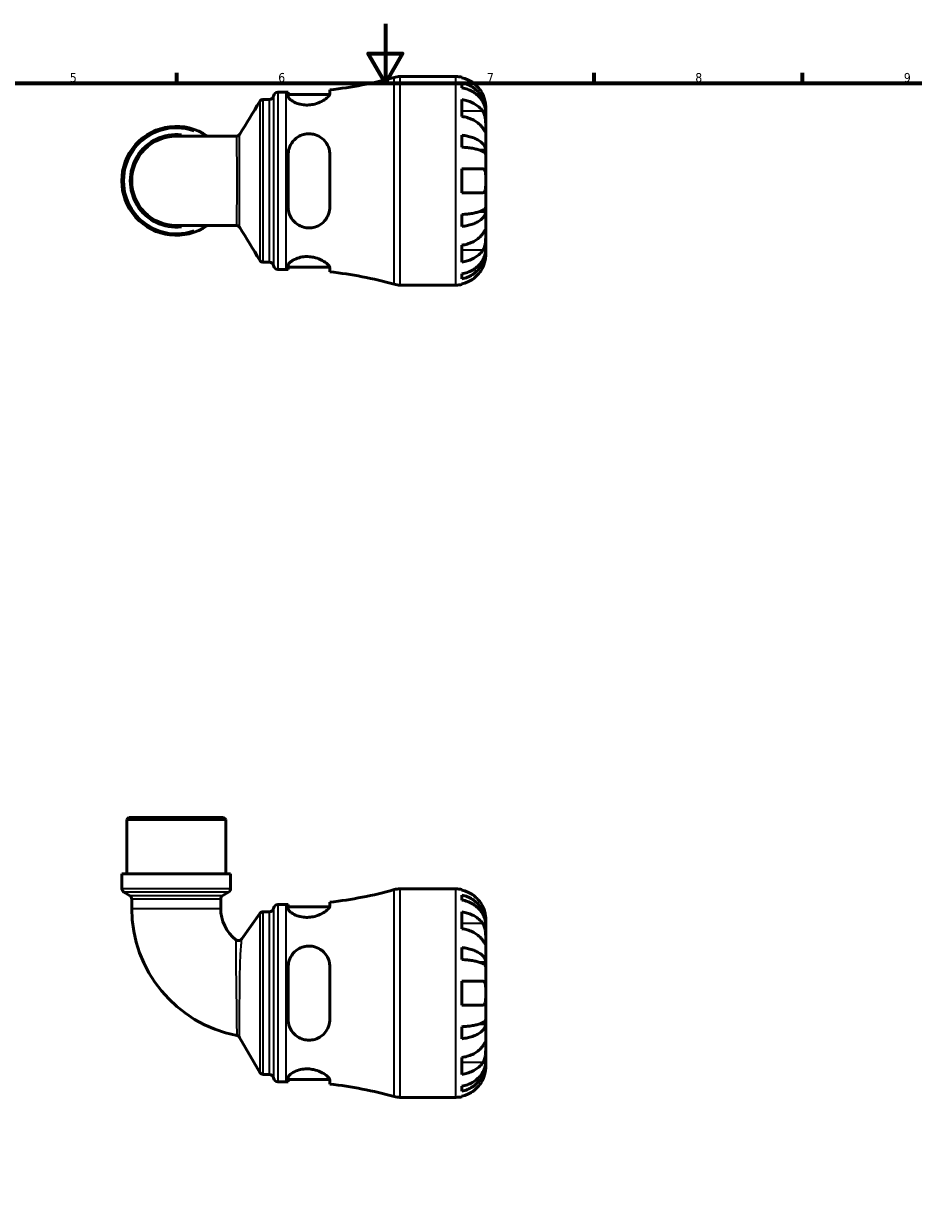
# Model space of a CAD drawing. Header units: millimetres. Extents: x 0 to 902, y -220 to 599.
# Tile 3 of 5: x 299 to 598, y 196 to 594. Entities that reach past the tile are written whole.
import ezdxf

# ---------------------------------------------------------------- set-up
doc = ezdxf.new("R2010")
doc.units = ezdxf.units.MM
for name, color, linetype, lineweight in [('Border (ANSI)', 7, 'Continuous', 70), ('Visible (ANSI)', 7, 'Continuous', 50), ('Visible Narrow (ANSI)', 7, 'Continuous', 35)]:
    doc.layers.add(name, color=color, linetype=linetype, lineweight=lineweight)
doc.styles.add('Note Text (ANSI)', font='tahoma.ttf')

# ---------------------------------------------------------------- blocks, each defined once
blk = doc.blocks.new('Borders Default Border')
at = {"layer": 'Border (ANSI)'}
for p, q in [((350.42, 574), (350.42, 577.45)), ((490.58, 574), (490.58, 577.45)), ((560.67, 574), (560.67, 577.45))]:
    blk.add_line(p, q, dxfattribs=at)
at = {"layer": 'Border (ANSI)', "flags": 128}
for points in [[(420.5, 594), (420.5, 574), (414.73, 584), (426.27, 584), (420.5, 574)], [(20, 20), (20, 574), (821, 574), (821, 20), (20, 20)]]:
    blk.add_lwpolyline(points, dxfattribs=at)
at = {"layer": 'Border (ANSI)', "char_height": 3.05, "attachment_point": 7, "style": 'Note Text (ANSI)'}
for s, insert in [('5', (314.48, 574.34)), ('6', (384.49, 574.34)), ('7', (454.6, 574.4)), ('8', (524.63, 574.33)), ('9', (594.7, 574.34))]:
    blk.add_mtext(s, dxfattribs=dict(at, insert=insert))

msp = doc.modelspace()

# ---------------------------------------------------------------- linework, layer by layer
at = {"layer": 'Visible (ANSI)'}
for p, q in [((425.346, 576.238), (444.191, 576.238)), ((446.191, 576.036), (446.191, 575.805)), ((446.191, 574.155), (446.191, 572.494)), ((384.316, 570.988), (387.176, 570.988)), ((387.816, 570.99), (387.816, 569.658)), ((387.816, 570.188), (401.753, 570.188)), ((401.816, 570.493), (401.816, 571.788)), ((379.443, 568.538), (381.538, 568.538)), ((446.191, 568.509), (446.191, 562.852)), ((454.191, 564.629), (454.191, 566.238)), ((454.191, 564.629), (454.166, 564.629)), ((454.191, 564.017), (454.191, 564.629)), ((454.191, 558.916), (454.191, 564.017)), ((454.191, 551.539), (454.191, 558.916)), ((370.345, 556.2), (350.191, 556.2)), ((446.191, 556.533), (446.191, 552.525)), ((387.816, 550.038), (387.816, 532.438)), ((401.816, 532.438), (401.816, 550.038)), ((454.191, 551.539), (452.283, 551.539)), ((454.191, 550.061), (454.191, 551.539)), ((454.191, 541.238), (454.191, 550.061)), ((446.191, 545.238), (446.191, 537.238)), ((454.191, 532.415), (454.191, 541.238)), ((446.191, 529.951), (446.191, 525.943)), ((454.191, 530.937), (452.283, 530.937)), ((454.191, 530.937), (454.191, 532.415)), ((454.191, 523.56), (454.191, 530.937)), ((350.191, 526.276), (370.345, 526.276)), ((454.191, 518.459), (454.191, 523.56)), ((446.191, 519.624), (446.191, 513.967)), ((454.191, 517.847), (454.166, 517.847)), ((454.191, 517.847), (454.191, 518.459)), ((454.191, 516.238), (454.191, 517.847)), ((379.443, 513.938), (381.538, 513.938)), ((384.316, 511.488), (387.176, 511.488)), ((387.816, 512.818), (387.816, 511.486)), ((387.816, 512.288), (401.753, 512.288)), ((401.816, 510.688), (401.816, 511.983)), ((446.191, 509.982), (446.191, 508.321)), ((425.346, 506.238), (444.191, 506.238)), ((446.191, 506.671), (446.191, 506.44)), ((334.267, 327.491), (333.567, 326.791)), ((366.816, 326.791), (333.567, 326.791)), ((333.567, 308.491), (333.567, 326.791)), ((334.267, 327.491), (366.116, 327.491)), ((366.116, 327.491), (366.816, 326.791)), ((366.816, 308.491), (366.816, 326.791)), ((368.478, 308.491), (331.904, 308.491)), ((331.904, 303.6), (331.904, 308.491)), ((368.478, 303.6), (368.478, 308.491)), ((334.529, 301.276), (332.604, 302.387)), ((365.853, 301.276), (367.778, 302.387)), ((425.346, 303.491), (444.191, 303.491)), ((446.191, 303.289), (446.191, 303.059)), ((335.229, 300.063), (335.229, 296.956)), ((365.153, 300.063), (365.153, 296.956)), ((401.816, 297.746), (401.816, 299.041)), ((446.191, 301.408), (446.191, 299.748)), ((372.237, 286.7), (378.238, 295.199)), ((379.381, 295.791), (381.538, 295.791)), ((384.316, 298.241), (387.176, 298.241)), ((387.816, 298.243), (387.816, 296.912)), ((387.816, 297.441), (401.753, 297.441)), ((446.191, 295.762), (446.191, 290.106)), ((454.191, 291.883), (454.166, 291.883)), ((454.191, 291.883), (454.191, 293.491)), ((454.191, 291.27), (454.191, 291.883)), ((454.191, 286.169), (454.191, 291.27)), ((446.191, 283.786), (446.191, 279.778)), ((454.191, 278.793), (454.191, 286.169)), ((454.191, 278.793), (452.283, 278.793)), ((454.191, 277.314), (454.191, 278.793)), ((387.816, 277.291), (387.816, 259.691)), ((401.816, 259.691), (401.816, 277.291)), ((454.191, 268.491), (454.191, 277.314)), ((446.191, 272.491), (446.191, 264.491)), ((454.191, 259.668), (454.191, 268.491)), ((454.191, 258.19), (454.191, 259.668)), ((446.191, 257.205), (446.191, 253.196)), ((454.191, 258.19), (452.283, 258.19)), ((454.191, 250.814), (454.191, 258.19)), ((378.252, 241.891), (371.48, 253.621)), ((454.191, 245.712), (454.191, 250.814)), ((446.191, 246.877), (446.191, 241.22)), ((454.191, 245.1), (454.166, 245.1)), ((454.191, 245.1), (454.191, 245.712)), ((454.191, 243.491), (454.191, 245.1)), ((379.464, 241.191), (381.538, 241.191)), ((384.316, 238.741), (387.176, 238.741)), ((387.816, 240.071), (387.816, 238.74)), ((387.816, 239.541), (401.753, 239.541)), ((401.816, 237.941), (401.816, 239.236)), ((446.191, 237.235), (446.191, 235.575)), ((425.346, 233.491), (444.191, 233.491)), ((446.191, 233.924), (446.191, 233.693))]:
    msp.add_line(p, q, dxfattribs=at)
for centre, radius, start, end in [((387.176, 705.372), 134.384, 276.25431, 285.66284), ((425.346, 569.238), 7, 90, 105.66284), ((444.191, 566.238), 10, 78.46304, 90), ((381.538, 569.938), 1.4, 270, 352.81924), ((384.316, 569.588), 1.4, 90, 172.81924), ((387.176, 705.372), 134.384, 270, 270.27287), ((350.191, 541.238), 18.287, 54.9032, 305.0968), ((350.191, 541.238), 14.962, 90, 270), ((381.538, 512.538), 1.4, 7.18076, 90), ((384.316, 512.888), 1.4, 187.18076, 270), ((387.176, 377.104), 134.384, 89.72713, 90), ((387.176, 377.104), 134.384, 74.33716, 83.74569), ((425.346, 513.238), 7, 254.33716, 270), ((444.191, 516.238), 10, 270, 281.53696), ((333.304, 303.6), 1.4, 180, 240), ((367.078, 303.6), 1.4, 300, 0), ((387.176, 432.625), 134.384, 276.25431, 285.66284), ((425.346, 296.491), 7, 90, 105.66284), ((444.191, 293.491), 10, 78.46304, 90), ((333.829, 300.063), 1.4, 0, 60), ((366.553, 300.063), 1.4, 120, 180), ((378.656, 296.956), 43.427, 180, 259.21421), ((378.656, 296.956), 13.503, 180, 231.32543), ((379.381, 294.391), 1.4, 90, 144.77401), ((381.538, 297.191), 1.4, 270, 352.81924), ((384.316, 296.841), 1.4, 90, 172.81924), ((387.176, 432.625), 134.384, 270, 270.27287), ((371.093, 287.507), 1.4, 231.32543, 324.77401), ((370.267, 252.921), 1.4, 30, 79.21421), ((379.464, 242.591), 1.4, 210, 270), ((381.538, 239.791), 1.4, 7.18076, 90), ((384.316, 240.141), 1.4, 187.18076, 270), ((387.176, 104.357), 134.384, 89.72713, 90), ((387.176, 104.357), 134.384, 74.33716, 83.74569), ((425.346, 240.491), 7, 254.33716, 270), ((444.191, 243.491), 10, 270, 281.53696)]:
    msp.add_arc(centre, radius, start, end, dxfattribs=at)
for points, knots in [([(453.232, 570.238), (453.026, 570.676), (452.778, 571.121), (452.123, 572.108), (451.688, 572.631), (450.814, 573.509), (450.295, 573.944), (449.177, 574.694), (448.577, 575.01), (447.454, 575.477), (446.83, 575.674), (446.191, 575.805)], [4.90264375, 4.90264375, 4.90264375, 4.90264375, 5.04224508, 5.04224508, 5.22854914, 5.22854914, 5.41380406, 5.41380406, 5.59905898, 5.59905898, 5.77859995, 5.77859995, 5.77859995, 5.77859995]), ([(446.191, 574.155), (446.832, 574.028), (447.459, 573.836), (448.583, 573.385), (449.183, 573.08), (450.301, 572.355), (450.82, 571.935), (451.694, 571.088), (452.128, 570.583), (452.876, 569.496), (453.191, 568.913), (453.664, 567.804), (453.867, 567.174), (454.13, 565.888), (454.191, 565.231), (454.191, 564.629)], [0.1897184, 0.1897184, 0.1897184, 0.1897184, 0.3698032, 0.3698032, 0.5549844, 0.5549844, 0.7401655, 0.7401655, 0.9258164, 0.9258164, 1.1114673, 1.1114673, 1.2978252, 1.2978252, 1.484183, 1.484183, 1.484183, 1.484183]), ([(401.816, 570.493), (401.816, 570.381), (401.787, 570.259), (401.588, 569.81), (401.284, 569.444), (400.38, 568.662), (399.762, 568.245), (398.354, 567.531), (397.585, 567.227), (396.112, 566.851), (395.452, 566.742), (394.143, 566.659), (393.514, 566.679), (392.168, 566.844), (391.483, 567.012), (390.093, 567.501), (389.441, 567.845), (388.424, 568.564), (388.07, 568.939), (387.848, 569.411), (387.816, 569.539), (387.816, 569.658)], [-2.480382, -2.480382, -2.480382, -2.480382, -2.3632864, -2.3632864, -2.0797682, -2.0797682, -1.7797913, -1.7797913, -1.5082102, -1.5082102, -1.3050069, -1.3050069, -1.1133462, -1.1133462, -0.8807716, -0.8807716, -0.5859506, -0.5859506, -0.278928, -0.278928, -0.1569413, -0.1569413, -0.1569413, -0.1569413]), ([(454.191, 564.017), (454.191, 564.552), (454.13, 565.137), (453.867, 566.282), (453.664, 566.842), (453.191, 567.83), (452.876, 568.348), (452.128, 569.315), (451.694, 569.765), (450.82, 570.519), (450.301, 570.893), (449.183, 571.538), (448.583, 571.809), (447.459, 572.211), (446.832, 572.381), (446.191, 572.494)], [4.4593823, 4.4593823, 4.4593823, 4.4593823, 4.6457401, 4.6457401, 4.832098, 4.832098, 5.0177489, 5.0177489, 5.2033998, 5.2033998, 5.388581, 5.388581, 5.5737621, 5.5737621, 5.753847, 5.753847, 5.753847, 5.753847]), ([(454.191, 566.238), (454.191, 566.238), (454.192, 566.281), (454.189, 566.458), (454.185, 566.6), (454.153, 567.048), (454.115, 567.392), (453.985, 568.068), (453.916, 568.36), (453.759, 568.899), (453.681, 569.137), (453.501, 569.623), (453.399, 569.871), (453.269, 570.156), (453.251, 570.197), (453.232, 570.238)], [-2.77804136, -2.77804136, -2.77804136, -2.77804136, -2.67672151, -2.67672151, -2.56558131, -2.56558131, -2.40960112, -2.40960112, -2.30519389, -2.30519389, -2.22617552, -2.22617552, -2.14450488, -2.14450488, -2.1308178, -2.1308178, -2.1308178, -2.1308178]), ([(378.247, 567.866), (378.269, 567.901), (378.295, 567.941), (378.363, 568.03), (378.405, 568.08), (378.515, 568.189), (378.584, 568.249), (378.763, 568.366), (378.874, 568.425), (379.137, 568.511), (379.289, 568.538), (379.443, 568.538)], [3.1396086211, 3.1396086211, 3.1396086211, 3.1396086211, 3.1400090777, 3.1400090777, 3.1404095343, 3.1404095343, 3.1408099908, 3.1408099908, 3.1412104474, 3.1412104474, 3.141610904, 3.141610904, 3.141610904, 3.141610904]), ([(446.191, 568.509), (446.83, 568.416), (447.454, 568.277), (448.577, 567.947), (449.177, 567.724), (450.295, 567.193), (450.814, 566.886), (451.688, 566.265), (452.123, 565.894), (452.778, 565.197), (453.026, 564.882), (453.232, 564.573)], [0.18972425, 0.18972425, 0.18972425, 0.18972425, 0.36926522, 0.36926522, 0.55452014, 0.55452014, 0.73977506, 0.73977506, 0.92607912, 0.92607912, 1.06568045, 1.06568045, 1.06568045, 1.06568045]), ([(453.232, 558.916), (453.026, 559.226), (452.778, 559.54), (452.123, 560.238), (451.688, 560.608), (450.814, 561.229), (450.295, 561.536), (449.177, 562.067), (448.577, 562.29), (447.454, 562.62), (446.83, 562.759), (446.191, 562.852)], [4.90264375, 4.90264375, 4.90264375, 4.90264375, 5.04224508, 5.04224508, 5.22854914, 5.22854914, 5.41380406, 5.41380406, 5.59905898, 5.59905898, 5.77859995, 5.77859995, 5.77859995, 5.77859995]), ([(453.232, 564.573), (453.29, 564.485), (453.346, 564.392), (453.507, 564.098), (453.605, 563.883), (453.78, 563.409), (453.856, 563.149), (454.008, 562.494), (454.069, 562.093), (454.159, 561.185), (454.177, 560.688), (454.193, 559.734), (454.191, 559.29), (454.191, 558.916)], [-0.64434498, -0.64434498, -0.64434498, -0.64434498, -0.60308586, -0.60308586, -0.52007987, -0.52007987, -0.43273909, -0.43273909, -0.31000661, -0.31000661, -0.15868997, -0.15868997, 0, 0, 0, 0]), ([(370.345, 556.2), (370.492, 556.2), (370.639, 556.225), (370.897, 556.306), (371.008, 556.362), (371.188, 556.478), (371.259, 556.537), (371.373, 556.647), (371.416, 556.698), (371.487, 556.789), (371.514, 556.83), (371.536, 556.866)], [-1.551774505, -1.551774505, -1.551774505, -1.551774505, -1.548275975, -1.548275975, -1.544777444, -1.544777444, -1.541278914, -1.541278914, -1.537780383, -1.537780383, -1.534281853, -1.534281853, -1.534281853, -1.534281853]), ([(387.816, 550.038), (387.816, 550.328), (387.834, 550.616), (387.975, 551.746), (388.232, 552.557), (389.074, 554.157), (389.704, 554.922), (391.094, 556.017), (391.793, 556.403), (393.165, 556.87), (393.798, 556.994), (395.099, 557.063), (395.746, 557.006), (397.178, 556.679), (397.927, 556.359), (399.436, 555.391), (400.145, 554.682), (401.183, 553.088), (401.536, 552.216), (401.778, 550.877), (401.816, 550.459), (401.816, 550.038)], [-2.4578268, -2.4578268, -2.4578268, -2.4578268, -2.3666352, -2.3666352, -2.0973585, -2.0973585, -1.7850668, -1.7850668, -1.5391239, -1.5391239, -1.3442775, -1.3442775, -1.1470909, -1.1470909, -0.8924186, -0.8924186, -0.5700865, -0.5700865, -0.2686379, -0.2686379, -0.135989, -0.135989, -0.135989, -0.135989]), ([(454.191, 558.916), (454.191, 558.706), (454.191, 558.521), (454.19, 558.194), (454.187, 558.057), (454.169, 557.816), (454.149, 557.745), (454.062, 557.743), (453.999, 557.805), (453.842, 558.008), (453.765, 558.118), (453.587, 558.379), (453.488, 558.529), (453.331, 558.765), (453.282, 558.839), (453.232, 558.916)], [0, 0, 0, 0, 0.08884908, 0.08884908, 0.18379648, 0.18379648, 0.31419699, 0.31419699, 0.43784665, 0.43784665, 0.52411276, 0.52411276, 0.60765264, 0.60765264, 0.6434969, 0.6434969, 0.6434969, 0.6434969]), ([(446.191, 556.533), (446.832, 556.466), (447.459, 556.366), (448.583, 556.129), (449.183, 555.969), (450.301, 555.589), (450.82, 555.369), (451.694, 554.925), (452.128, 554.66), (452.876, 554.09), (453.191, 553.785), (453.664, 553.203), (453.867, 552.873), (454.13, 552.199), (454.191, 551.855), (454.191, 551.539)], [0.1897184, 0.1897184, 0.1897184, 0.1897184, 0.3698032, 0.3698032, 0.5549844, 0.5549844, 0.7401655, 0.7401655, 0.9258164, 0.9258164, 1.1114673, 1.1114673, 1.2978252, 1.2978252, 1.484183, 1.484183, 1.484183, 1.484183]), ([(454.191, 550.061), (454.191, 550.217), (454.13, 550.386), (453.867, 550.719), (453.664, 550.882), (453.191, 551.169), (452.876, 551.32), (452.128, 551.601), (451.694, 551.731), (450.82, 551.95), (450.301, 552.059), (449.183, 552.247), (448.583, 552.325), (447.459, 552.442), (446.832, 552.492), (446.191, 552.525)], [4.4593823, 4.4593823, 4.4593823, 4.4593823, 4.6457401, 4.6457401, 4.832098, 4.832098, 5.0177489, 5.0177489, 5.2033998, 5.2033998, 5.388581, 5.388581, 5.5737621, 5.5737621, 5.753847, 5.753847, 5.753847, 5.753847]), ([(446.191, 545.238), (446.83, 545.238), (447.454, 545.238), (448.577, 545.238), (449.177, 545.238), (450.295, 545.238), (450.814, 545.238), (451.688, 545.238), (452.123, 545.238), (452.778, 545.238), (453.026, 545.238), (453.232, 545.238)], [0.18972425, 0.18972425, 0.18972425, 0.18972425, 0.36926522, 0.36926522, 0.55452014, 0.55452014, 0.73977506, 0.73977506, 0.92607912, 0.92607912, 1.06568045, 1.06568045, 1.06568045, 1.06568045]), ([(453.232, 545.238), (453.3, 545.238), (453.366, 545.23), (453.527, 545.187), (453.616, 545.139), (453.782, 544.992), (453.855, 544.888), (454.007, 544.565), (454.069, 544.318), (454.159, 543.662), (454.177, 543.24), (454.193, 542.29), (454.191, 541.766), (454.191, 541.238)], [-0.64008532, -0.64008532, -0.64008532, -0.64008532, -0.59222185, -0.59222185, -0.51595037, -0.51595037, -0.43235608, -0.43235608, -0.30863031, -0.30863031, -0.15844955, -0.15844955, 0, 0, 0, 0]), ([(454.191, 541.238), (454.191, 540.9), (454.192, 540.564), (454.189, 539.878), (454.185, 539.535), (454.153, 538.77), (454.115, 538.381), (453.985, 537.861), (453.916, 537.69), (453.759, 537.46), (453.681, 537.385), (453.501, 537.277), (453.399, 537.247), (453.269, 537.239), (453.251, 537.238), (453.232, 537.238)], [-2.77804136, -2.77804136, -2.77804136, -2.77804136, -2.67672151, -2.67672151, -2.56558131, -2.56558131, -2.40960112, -2.40960112, -2.30519389, -2.30519389, -2.22617552, -2.22617552, -2.14450488, -2.14450488, -2.1308178, -2.1308178, -2.1308178, -2.1308178]), ([(453.232, 537.238), (453.026, 537.238), (452.778, 537.238), (452.123, 537.238), (451.688, 537.238), (450.814, 537.238), (450.295, 537.238), (449.177, 537.238), (448.577, 537.238), (447.454, 537.238), (446.83, 537.238), (446.191, 537.238)], [4.90264375, 4.90264375, 4.90264375, 4.90264375, 5.04224508, 5.04224508, 5.22854914, 5.22854914, 5.41380406, 5.41380406, 5.59905898, 5.59905898, 5.77859995, 5.77859995, 5.77859995, 5.77859995]), ([(401.816, 532.438), (401.816, 532.066), (401.787, 531.697), (401.588, 530.456), (401.284, 529.625), (400.38, 528.092), (399.762, 527.399), (398.354, 526.34), (397.585, 525.949), (396.112, 525.528), (395.452, 525.434), (394.143, 525.442), (393.514, 525.531), (392.168, 525.913), (391.483, 526.238), (390.093, 527.187), (389.441, 527.861), (388.424, 529.43), (388.07, 530.334), (387.848, 531.667), (387.816, 532.051), (387.816, 532.438)], [-2.480382, -2.480382, -2.480382, -2.480382, -2.3632864, -2.3632864, -2.0797682, -2.0797682, -1.7797913, -1.7797913, -1.5082102, -1.5082102, -1.3050069, -1.3050069, -1.1133462, -1.1133462, -0.8807716, -0.8807716, -0.5859506, -0.5859506, -0.278928, -0.278928, -0.1569413, -0.1569413, -0.1569413, -0.1569413]), ([(446.191, 529.951), (446.832, 529.984), (447.459, 530.034), (448.583, 530.151), (449.183, 530.229), (450.301, 530.417), (450.82, 530.526), (451.694, 530.745), (452.128, 530.875), (452.876, 531.156), (453.191, 531.307), (453.664, 531.594), (453.867, 531.757), (454.13, 532.089), (454.191, 532.259), (454.191, 532.415)], [0.1897184, 0.1897184, 0.1897184, 0.1897184, 0.3698032, 0.3698032, 0.5549844, 0.5549844, 0.7401655, 0.7401655, 0.9258164, 0.9258164, 1.1114673, 1.1114673, 1.2978252, 1.2978252, 1.484183, 1.484183, 1.484183, 1.484183]), ([(454.191, 530.937), (454.191, 530.621), (454.13, 530.277), (453.867, 529.603), (453.664, 529.272), (453.191, 528.691), (452.876, 528.386), (452.128, 527.816), (451.694, 527.551), (450.82, 527.107), (450.301, 526.887), (449.183, 526.507), (448.583, 526.347), (447.459, 526.11), (446.832, 526.01), (446.191, 525.943)], [4.4593823, 4.4593823, 4.4593823, 4.4593823, 4.6457401, 4.6457401, 4.832098, 4.832098, 5.0177489, 5.0177489, 5.2033998, 5.2033998, 5.388581, 5.388581, 5.5737621, 5.5737621, 5.753847, 5.753847, 5.753847, 5.753847]), ([(371.536, 525.61), (371.514, 525.646), (371.487, 525.687), (371.416, 525.778), (371.373, 525.829), (371.259, 525.939), (371.188, 525.998), (371.008, 526.114), (370.897, 526.17), (370.639, 526.251), (370.492, 526.276), (370.345, 526.276)], [1.534301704, 1.534301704, 1.534301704, 1.534301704, 1.537800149, 1.537800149, 1.541298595, 1.541298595, 1.544797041, 1.544797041, 1.548295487, 1.548295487, 1.551793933, 1.551793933, 1.551793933, 1.551793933]), ([(446.191, 519.624), (446.83, 519.717), (447.454, 519.856), (448.577, 520.186), (449.177, 520.409), (450.295, 520.94), (450.814, 521.247), (451.688, 521.868), (452.123, 522.238), (452.778, 522.936), (453.026, 523.25), (453.232, 523.56)], [0.18972425, 0.18972425, 0.18972425, 0.18972425, 0.36926522, 0.36926522, 0.55452014, 0.55452014, 0.73977506, 0.73977506, 0.92607912, 0.92607912, 1.06568045, 1.06568045, 1.06568045, 1.06568045]), ([(453.232, 523.56), (453.29, 523.648), (453.346, 523.733), (453.507, 523.976), (453.605, 524.122), (453.78, 524.38), (453.856, 524.488), (454.008, 524.681), (454.069, 524.737), (454.159, 524.724), (454.177, 524.623), (454.193, 524.23), (454.191, 523.934), (454.191, 523.56)], [-0.64434498, -0.64434498, -0.64434498, -0.64434498, -0.60308586, -0.60308586, -0.52007987, -0.52007987, -0.43273909, -0.43273909, -0.31000661, -0.31000661, -0.15868997, -0.15868997, 0, 0, 0, 0]), ([(454.191, 523.56), (454.191, 523.351), (454.191, 523.119), (454.19, 522.601), (454.187, 522.314), (454.169, 521.604), (454.149, 521.173), (454.062, 520.331), (453.999, 519.928), (453.842, 519.277), (453.765, 519.022), (453.587, 518.553), (453.488, 518.339), (453.331, 518.06), (453.282, 517.98), (453.232, 517.903)], [0, 0, 0, 0, 0.08884908, 0.08884908, 0.18379648, 0.18379648, 0.31419699, 0.31419699, 0.43784665, 0.43784665, 0.52411276, 0.52411276, 0.60765264, 0.60765264, 0.6434969, 0.6434969, 0.6434969, 0.6434969]), ([(446.191, 509.982), (446.832, 510.095), (447.459, 510.265), (448.583, 510.667), (449.183, 510.938), (450.301, 511.583), (450.82, 511.957), (451.694, 512.711), (452.128, 513.161), (452.876, 514.128), (453.191, 514.646), (453.664, 515.634), (453.867, 516.194), (454.13, 517.339), (454.191, 517.924), (454.191, 518.459)], [0.1897184, 0.1897184, 0.1897184, 0.1897184, 0.3698032, 0.3698032, 0.5549844, 0.5549844, 0.7401655, 0.7401655, 0.9258164, 0.9258164, 1.1114673, 1.1114673, 1.2978252, 1.2978252, 1.484183, 1.484183, 1.484183, 1.484183]), ([(453.232, 517.903), (453.026, 517.593), (452.778, 517.279), (452.123, 516.582), (451.688, 516.211), (450.814, 515.59), (450.295, 515.283), (449.177, 514.752), (448.577, 514.529), (447.454, 514.199), (446.83, 514.06), (446.191, 513.967)], [4.90264375, 4.90264375, 4.90264375, 4.90264375, 5.04224508, 5.04224508, 5.22854914, 5.22854914, 5.41380406, 5.41380406, 5.59905898, 5.59905898, 5.77859995, 5.77859995, 5.77859995, 5.77859995]), ([(454.191, 517.847), (454.191, 517.245), (454.13, 516.588), (453.867, 515.302), (453.664, 514.672), (453.191, 513.563), (452.876, 512.98), (452.128, 511.893), (451.694, 511.388), (450.82, 510.541), (450.301, 510.121), (449.183, 509.396), (448.583, 509.091), (447.459, 508.64), (446.832, 508.448), (446.191, 508.321)], [4.4593823, 4.4593823, 4.4593823, 4.4593823, 4.6457401, 4.6457401, 4.832098, 4.832098, 5.0177489, 5.0177489, 5.2033998, 5.2033998, 5.388581, 5.388581, 5.5737621, 5.5737621, 5.753847, 5.753847, 5.753847, 5.753847]), ([(379.443, 513.938), (379.294, 513.938), (379.145, 513.963), (378.884, 514.047), (378.772, 514.105), (378.59, 514.222), (378.521, 514.282), (378.408, 514.392), (378.366, 514.442), (378.297, 514.532), (378.271, 514.572), (378.248, 514.608), (378.248, 514.609), (378.247, 514.61)], [6.2831902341, 6.2831902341, 6.2831902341, 6.2831902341, 6.2835796, 6.2835796, 6.2839800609, 6.2839800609, 6.2843805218, 6.2843805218, 6.2847809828, 6.2847809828, 6.2851814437, 6.2851814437, 6.2851925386, 6.2851925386, 6.2851925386, 6.2851925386]), ([(387.816, 512.818), (387.816, 512.907), (387.834, 513.001), (387.975, 513.389), (388.232, 513.71), (389.074, 514.409), (389.704, 514.788), (391.094, 515.349), (391.793, 515.552), (393.165, 515.77), (393.798, 515.812), (395.099, 515.772), (395.746, 515.689), (397.178, 515.376), (397.927, 515.115), (399.436, 514.43), (400.145, 513.983), (401.183, 513.141), (401.536, 512.744), (401.778, 512.25), (401.816, 512.11), (401.816, 511.983)], [-2.4578268, -2.4578268, -2.4578268, -2.4578268, -2.3666352, -2.3666352, -2.0973585, -2.0973585, -1.7850668, -1.7850668, -1.5391239, -1.5391239, -1.3442775, -1.3442775, -1.1470909, -1.1470909, -0.8924186, -0.8924186, -0.5700865, -0.5700865, -0.2686379, -0.2686379, -0.135989, -0.135989, -0.135989, -0.135989]), ([(453.232, 512.238), (453.3, 512.385), (453.366, 512.532), (453.527, 512.918), (453.616, 513.155), (453.782, 513.646), (453.855, 513.897), (454.007, 514.495), (454.069, 514.824), (454.159, 515.459), (454.177, 515.737), (454.193, 516.133), (454.191, 516.238), (454.191, 516.238)], [-0.64008532, -0.64008532, -0.64008532, -0.64008532, -0.59222185, -0.59222185, -0.51595037, -0.51595037, -0.43235608, -0.43235608, -0.30863031, -0.30863031, -0.15844955, -0.15844955, 0, 0, 0, 0]), ([(446.191, 506.671), (446.83, 506.802), (447.454, 506.999), (448.577, 507.466), (449.177, 507.782), (450.295, 508.532), (450.814, 508.967), (451.688, 509.844), (452.123, 510.368), (452.778, 511.355), (453.026, 511.8), (453.232, 512.238)], [0.18972425, 0.18972425, 0.18972425, 0.18972425, 0.36926522, 0.36926522, 0.55452014, 0.55452014, 0.73977506, 0.73977506, 0.92607912, 0.92607912, 1.06568045, 1.06568045, 1.06568045, 1.06568045]), ([(453.232, 297.491), (453.026, 297.93), (452.778, 298.374), (452.123, 299.361), (451.688, 299.885), (450.814, 300.762), (450.295, 301.197), (449.177, 301.948), (448.577, 302.263), (447.454, 302.73), (446.83, 302.927), (446.191, 303.059)], [4.90264375, 4.90264375, 4.90264375, 4.90264375, 5.04224508, 5.04224508, 5.22854914, 5.22854914, 5.41380406, 5.41380406, 5.59905898, 5.59905898, 5.77859995, 5.77859995, 5.77859995, 5.77859995]), ([(446.191, 301.408), (446.832, 301.281), (447.459, 301.09), (448.583, 300.638), (449.183, 300.333), (450.301, 299.608), (450.82, 299.188), (451.694, 298.341), (452.128, 297.836), (452.876, 296.749), (453.191, 296.167), (453.664, 295.057), (453.867, 294.427), (454.13, 293.141), (454.191, 292.484), (454.191, 291.883)], [0.1897184, 0.1897184, 0.1897184, 0.1897184, 0.3698032, 0.3698032, 0.5549844, 0.5549844, 0.7401655, 0.7401655, 0.9258164, 0.9258164, 1.1114673, 1.1114673, 1.2978252, 1.2978252, 1.484183, 1.484183, 1.484183, 1.484183]), ([(454.191, 291.27), (454.191, 291.806), (454.13, 292.39), (453.867, 293.535), (453.664, 294.096), (453.191, 295.083), (452.876, 295.601), (452.128, 296.569), (451.694, 297.018), (450.82, 297.772), (450.301, 298.146), (449.183, 298.791), (448.583, 299.062), (447.459, 299.464), (446.832, 299.635), (446.191, 299.748)], [4.4593823, 4.4593823, 4.4593823, 4.4593823, 4.6457401, 4.6457401, 4.832098, 4.832098, 5.0177489, 5.0177489, 5.2033998, 5.2033998, 5.388581, 5.388581, 5.5737621, 5.5737621, 5.753847, 5.753847, 5.753847, 5.753847]), ([(401.816, 297.746), (401.816, 297.634), (401.787, 297.512), (401.588, 297.064), (401.284, 296.698), (400.38, 295.916), (399.762, 295.498), (398.354, 294.784), (397.585, 294.481), (396.112, 294.104), (395.452, 293.995), (394.143, 293.912), (393.514, 293.932), (392.168, 294.097), (391.483, 294.266), (390.093, 294.754), (389.441, 295.098), (388.424, 295.817), (388.07, 296.193), (387.848, 296.664), (387.816, 296.792), (387.816, 296.912)], [-2.480382, -2.480382, -2.480382, -2.480382, -2.3632864, -2.3632864, -2.0797682, -2.0797682, -1.7797913, -1.7797913, -1.5082102, -1.5082102, -1.3050069, -1.3050069, -1.1133462, -1.1133462, -0.8807716, -0.8807716, -0.5859506, -0.5859506, -0.278928, -0.278928, -0.1569413, -0.1569413, -0.1569413, -0.1569413]), ([(446.191, 295.762), (446.83, 295.67), (447.454, 295.53), (448.577, 295.2), (449.177, 294.977), (450.295, 294.446), (450.814, 294.139), (451.688, 293.518), (452.123, 293.148), (452.778, 292.45), (453.026, 292.136), (453.232, 291.826)], [0.18972425, 0.18972425, 0.18972425, 0.18972425, 0.36926522, 0.36926522, 0.55452014, 0.55452014, 0.73977506, 0.73977506, 0.92607912, 0.92607912, 1.06568045, 1.06568045, 1.06568045, 1.06568045]), ([(454.191, 293.491), (454.191, 293.491), (454.192, 293.544), (454.187, 293.767), (454.181, 293.949), (454.139, 294.421), (454.103, 294.701), (453.991, 295.298), (453.92, 295.6), (453.769, 296.118), (453.703, 296.322), (453.562, 296.716), (453.489, 296.904), (453.353, 297.225), (453.294, 297.359), (453.232, 297.491)], [0, 0, 0, 0, 0.11274969, 0.11274969, 0.24046199, 0.24046199, 0.3630761, 0.3630761, 0.46982648, 0.46982648, 0.53680834, 0.53680834, 0.59738122, 0.59738122, 0.64072731, 0.64072731, 0.64072731, 0.64072731]), ([(453.232, 291.826), (453.29, 291.738), (453.346, 291.645), (453.507, 291.351), (453.605, 291.137), (453.78, 290.662), (453.856, 290.403), (454.008, 289.747), (454.069, 289.346), (454.159, 288.438), (454.177, 287.942), (454.193, 286.987), (454.191, 286.543), (454.191, 286.169)], [-0.64434498, -0.64434498, -0.64434498, -0.64434498, -0.60308586, -0.60308586, -0.52007987, -0.52007987, -0.43273909, -0.43273909, -0.31000661, -0.31000661, -0.15868997, -0.15868997, 0, 0, 0, 0]), ([(453.232, 286.169), (453.026, 286.479), (452.778, 286.793), (452.123, 287.491), (451.688, 287.861), (450.814, 288.482), (450.295, 288.79), (449.177, 289.32), (448.577, 289.543), (447.454, 289.873), (446.83, 290.013), (446.191, 290.106)], [4.90264375, 4.90264375, 4.90264375, 4.90264375, 5.04224508, 5.04224508, 5.22854914, 5.22854914, 5.41380406, 5.41380406, 5.59905898, 5.59905898, 5.77859995, 5.77859995, 5.77859995, 5.77859995]), ([(387.816, 277.291), (387.816, 277.581), (387.834, 277.869), (387.975, 278.999), (388.232, 279.81), (389.074, 281.411), (389.704, 282.175), (391.094, 283.27), (391.793, 283.657), (393.165, 284.124), (393.798, 284.247), (395.099, 284.316), (395.746, 284.259), (397.178, 283.933), (397.927, 283.612), (399.436, 282.645), (400.145, 281.935), (401.183, 280.342), (401.536, 279.469), (401.778, 278.13), (401.816, 277.712), (401.816, 277.291)], [-2.4578268, -2.4578268, -2.4578268, -2.4578268, -2.3666352, -2.3666352, -2.0973585, -2.0973585, -1.7850668, -1.7850668, -1.5391239, -1.5391239, -1.3442775, -1.3442775, -1.1470909, -1.1470909, -0.8924186, -0.8924186, -0.5700865, -0.5700865, -0.2686379, -0.2686379, -0.135989, -0.135989, -0.135989, -0.135989]), ([(446.191, 283.786), (446.832, 283.72), (447.459, 283.619), (448.583, 283.382), (449.183, 283.223), (450.301, 282.843), (450.82, 282.622), (451.694, 282.178), (452.128, 281.914), (452.876, 281.344), (453.191, 281.038), (453.664, 280.457), (453.867, 280.127), (454.13, 279.452), (454.191, 279.108), (454.191, 278.793)], [0.1897184, 0.1897184, 0.1897184, 0.1897184, 0.3698032, 0.3698032, 0.5549844, 0.5549844, 0.7401655, 0.7401655, 0.9258164, 0.9258164, 1.1114673, 1.1114673, 1.2978252, 1.2978252, 1.484183, 1.484183, 1.484183, 1.484183]), ([(454.191, 286.169), (454.191, 285.96), (454.191, 285.774), (454.19, 285.447), (454.187, 285.31), (454.169, 285.069), (454.149, 284.998), (454.062, 284.996), (453.999, 285.058), (453.842, 285.261), (453.765, 285.371), (453.587, 285.633), (453.488, 285.782), (453.331, 286.019), (453.282, 286.093), (453.232, 286.169)], [0, 0, 0, 0, 0.08884908, 0.08884908, 0.18379648, 0.18379648, 0.31419699, 0.31419699, 0.43784665, 0.43784665, 0.52411276, 0.52411276, 0.60765264, 0.60765264, 0.6434969, 0.6434969, 0.6434969, 0.6434969]), ([(454.191, 277.314), (454.191, 277.47), (454.13, 277.64), (453.867, 277.973), (453.664, 278.135), (453.191, 278.422), (452.876, 278.573), (452.128, 278.854), (451.694, 278.985), (450.82, 279.204), (450.301, 279.312), (449.183, 279.5), (448.583, 279.579), (447.459, 279.695), (446.832, 279.745), (446.191, 279.778)], [4.4593823, 4.4593823, 4.4593823, 4.4593823, 4.6457401, 4.6457401, 4.832098, 4.832098, 5.0177489, 5.0177489, 5.2033998, 5.2033998, 5.388581, 5.388581, 5.5737621, 5.5737621, 5.753847, 5.753847, 5.753847, 5.753847]), ([(446.191, 272.491), (446.83, 272.491), (447.454, 272.491), (448.577, 272.491), (449.177, 272.491), (450.295, 272.491), (450.814, 272.491), (451.688, 272.491), (452.123, 272.491), (452.778, 272.491), (453.026, 272.491), (453.232, 272.491)], [0.18972425, 0.18972425, 0.18972425, 0.18972425, 0.36926522, 0.36926522, 0.55452014, 0.55452014, 0.73977506, 0.73977506, 0.92607912, 0.92607912, 1.06568045, 1.06568045, 1.06568045, 1.06568045]), ([(453.232, 272.491), (453.3, 272.491), (453.366, 272.483), (453.527, 272.44), (453.616, 272.392), (453.782, 272.245), (453.855, 272.141), (454.007, 271.818), (454.069, 271.571), (454.159, 270.916), (454.177, 270.494), (454.193, 269.543), (454.191, 269.019), (454.191, 268.491)], [-0.64008532, -0.64008532, -0.64008532, -0.64008532, -0.59222185, -0.59222185, -0.51595037, -0.51595037, -0.43235608, -0.43235608, -0.30863031, -0.30863031, -0.15844955, -0.15844955, 0, 0, 0, 0]), ([(454.191, 268.491), (454.191, 268.154), (454.192, 267.817), (454.189, 267.132), (454.185, 266.788), (454.153, 266.023), (454.115, 265.635), (453.985, 265.114), (453.916, 264.944), (453.759, 264.713), (453.681, 264.638), (453.501, 264.531), (453.399, 264.501), (453.269, 264.492), (453.251, 264.491), (453.232, 264.491)], [-2.77804136, -2.77804136, -2.77804136, -2.77804136, -2.67672151, -2.67672151, -2.56558131, -2.56558131, -2.40960112, -2.40960112, -2.30519389, -2.30519389, -2.22617552, -2.22617552, -2.14450488, -2.14450488, -2.1308178, -2.1308178, -2.1308178, -2.1308178]), ([(453.232, 264.491), (453.026, 264.491), (452.778, 264.491), (452.123, 264.491), (451.688, 264.491), (450.814, 264.491), (450.295, 264.491), (449.177, 264.491), (448.577, 264.491), (447.454, 264.491), (446.83, 264.491), (446.191, 264.491)], [4.90264375, 4.90264375, 4.90264375, 4.90264375, 5.04224508, 5.04224508, 5.22854914, 5.22854914, 5.41380406, 5.41380406, 5.59905898, 5.59905898, 5.77859995, 5.77859995, 5.77859995, 5.77859995]), ([(401.816, 259.691), (401.816, 259.32), (401.787, 258.951), (401.588, 257.709), (401.284, 256.878), (400.38, 255.345), (399.762, 254.652), (398.354, 253.594), (397.585, 253.203), (396.112, 252.781), (395.452, 252.688), (394.143, 252.695), (393.514, 252.784), (392.168, 253.166), (391.483, 253.491), (390.093, 254.44), (389.441, 255.114), (388.424, 256.684), (388.07, 257.588), (387.848, 258.92), (387.816, 259.305), (387.816, 259.691)], [-2.480382, -2.480382, -2.480382, -2.480382, -2.3632864, -2.3632864, -2.0797682, -2.0797682, -1.7797913, -1.7797913, -1.5082102, -1.5082102, -1.3050069, -1.3050069, -1.1133462, -1.1133462, -0.8807716, -0.8807716, -0.5859506, -0.5859506, -0.278928, -0.278928, -0.1569413, -0.1569413, -0.1569413, -0.1569413]), ([(446.191, 257.205), (446.832, 257.238), (447.459, 257.287), (448.583, 257.404), (449.183, 257.483), (450.301, 257.67), (450.82, 257.779), (451.694, 257.998), (452.128, 258.129), (452.876, 258.41), (453.191, 258.56), (453.664, 258.847), (453.867, 259.01), (454.13, 259.343), (454.191, 259.513), (454.191, 259.668)], [0.1897184, 0.1897184, 0.1897184, 0.1897184, 0.3698032, 0.3698032, 0.5549844, 0.5549844, 0.7401655, 0.7401655, 0.9258164, 0.9258164, 1.1114673, 1.1114673, 1.2978252, 1.2978252, 1.484183, 1.484183, 1.484183, 1.484183]), ([(454.191, 258.19), (454.191, 257.875), (454.13, 257.53), (453.867, 256.856), (453.664, 256.526), (453.191, 255.944), (452.876, 255.639), (452.128, 255.069), (451.694, 254.804), (450.82, 254.36), (450.301, 254.14), (449.183, 253.76), (448.583, 253.6), (447.459, 253.363), (446.832, 253.263), (446.191, 253.196)], [4.4593823, 4.4593823, 4.4593823, 4.4593823, 4.6457401, 4.6457401, 4.832098, 4.832098, 5.0177489, 5.0177489, 5.2033998, 5.2033998, 5.388581, 5.388581, 5.5737621, 5.5737621, 5.753847, 5.753847, 5.753847, 5.753847]), ([(446.191, 246.877), (446.83, 246.97), (447.454, 247.109), (448.577, 247.439), (449.177, 247.662), (450.295, 248.193), (450.814, 248.501), (451.688, 249.121), (452.123, 249.492), (452.778, 250.189), (453.026, 250.504), (453.232, 250.814)], [0.18972425, 0.18972425, 0.18972425, 0.18972425, 0.36926522, 0.36926522, 0.55452014, 0.55452014, 0.73977506, 0.73977506, 0.92607912, 0.92607912, 1.06568045, 1.06568045, 1.06568045, 1.06568045]), ([(453.232, 250.814), (453.29, 250.902), (453.346, 250.986), (453.507, 251.229), (453.605, 251.375), (453.78, 251.633), (453.856, 251.741), (454.008, 251.935), (454.069, 251.991), (454.159, 251.978), (454.177, 251.876), (454.193, 251.484), (454.191, 251.188), (454.191, 250.814)], [-0.64434498, -0.64434498, -0.64434498, -0.64434498, -0.60308586, -0.60308586, -0.52007987, -0.52007987, -0.43273909, -0.43273909, -0.31000661, -0.31000661, -0.15868997, -0.15868997, 0, 0, 0, 0]), ([(454.191, 250.814), (454.191, 250.604), (454.191, 250.372), (454.19, 249.854), (454.187, 249.568), (454.169, 248.857), (454.149, 248.427), (454.062, 247.585), (453.999, 247.182), (453.842, 246.53), (453.765, 246.276), (453.587, 245.806), (453.488, 245.592), (453.331, 245.313), (453.282, 245.233), (453.232, 245.157)], [0, 0, 0, 0, 0.08884908, 0.08884908, 0.18379648, 0.18379648, 0.31419699, 0.31419699, 0.43784665, 0.43784665, 0.52411276, 0.52411276, 0.60765264, 0.60765264, 0.6434969, 0.6434969, 0.6434969, 0.6434969]), ([(387.816, 240.071), (387.816, 240.161), (387.834, 240.255), (387.975, 240.642), (388.232, 240.963), (389.074, 241.662), (389.704, 242.042), (391.094, 242.602), (391.793, 242.806), (393.165, 243.023), (393.798, 243.066), (395.099, 243.026), (395.746, 242.942), (397.178, 242.629), (397.927, 242.368), (399.436, 241.683), (400.145, 241.236), (401.183, 240.395), (401.536, 239.998), (401.778, 239.503), (401.816, 239.363), (401.816, 239.236)], [-2.4578268, -2.4578268, -2.4578268, -2.4578268, -2.3666352, -2.3666352, -2.0973585, -2.0973585, -1.7850668, -1.7850668, -1.5391239, -1.5391239, -1.3442775, -1.3442775, -1.1470909, -1.1470909, -0.8924186, -0.8924186, -0.5700865, -0.5700865, -0.2686379, -0.2686379, -0.135989, -0.135989, -0.135989, -0.135989]), ([(446.191, 237.235), (446.832, 237.348), (447.459, 237.518), (448.583, 237.92), (449.183, 238.191), (450.301, 238.837), (450.82, 239.211), (451.694, 239.964), (452.128, 240.414), (452.876, 241.381), (453.191, 241.9), (453.664, 242.887), (453.867, 243.447), (454.13, 244.592), (454.191, 245.177), (454.191, 245.712)], [0.1897184, 0.1897184, 0.1897184, 0.1897184, 0.3698032, 0.3698032, 0.5549844, 0.5549844, 0.7401655, 0.7401655, 0.9258164, 0.9258164, 1.1114673, 1.1114673, 1.2978252, 1.2978252, 1.484183, 1.484183, 1.484183, 1.484183]), ([(453.232, 245.157), (453.026, 244.847), (452.778, 244.532), (452.123, 243.835), (451.688, 243.464), (450.814, 242.844), (450.295, 242.536), (449.177, 242.006), (448.577, 241.783), (447.454, 241.453), (446.83, 241.313), (446.191, 241.22)], [4.90264375, 4.90264375, 4.90264375, 4.90264375, 5.04224508, 5.04224508, 5.22854914, 5.22854914, 5.41380406, 5.41380406, 5.59905898, 5.59905898, 5.77859995, 5.77859995, 5.77859995, 5.77859995]), ([(454.191, 245.1), (454.191, 244.499), (454.13, 243.842), (453.867, 242.555), (453.664, 241.925), (453.191, 240.816), (452.876, 240.234), (452.128, 239.147), (451.694, 238.642), (450.82, 237.795), (450.301, 237.374), (449.183, 236.649), (448.583, 236.345), (447.459, 235.893), (446.832, 235.702), (446.191, 235.575)], [4.4593823, 4.4593823, 4.4593823, 4.4593823, 4.6457401, 4.6457401, 4.832098, 4.832098, 5.0177489, 5.0177489, 5.2033998, 5.2033998, 5.388581, 5.388581, 5.5737621, 5.5737621, 5.753847, 5.753847, 5.753847, 5.753847]), ([(453.232, 239.491), (453.3, 239.638), (453.366, 239.786), (453.527, 240.171), (453.616, 240.408), (453.782, 240.899), (453.855, 241.15), (454.007, 241.749), (454.069, 242.077), (454.159, 242.712), (454.177, 242.99), (454.193, 243.387), (454.191, 243.491), (454.191, 243.491)], [-0.64008532, -0.64008532, -0.64008532, -0.64008532, -0.59222185, -0.59222185, -0.51595037, -0.51595037, -0.43235608, -0.43235608, -0.30863031, -0.30863031, -0.15844955, -0.15844955, 0, 0, 0, 0]), ([(446.191, 233.924), (446.83, 234.055), (447.454, 234.253), (448.577, 234.719), (449.177, 235.035), (450.295, 235.785), (450.814, 236.22), (451.688, 237.098), (452.123, 237.622), (452.778, 238.608), (453.026, 239.053), (453.232, 239.491)], [0.18972425, 0.18972425, 0.18972425, 0.18972425, 0.36926522, 0.36926522, 0.55452014, 0.55452014, 0.73977506, 0.73977506, 0.92607912, 0.92607912, 1.06568045, 1.06568045, 1.06568045, 1.06568045])]:
    msp.add_open_spline(points, degree=3, knots=knots, dxfattribs=at)
for points in [[(371.536, 556.866), (373.779, 560.527), (376.013, 564.196), (378.247, 567.866)], [(378.247, 514.61), (376.013, 518.28), (373.779, 521.949), (371.536, 525.61)]]:
    msp.add_open_spline(points, degree=3, dxfattribs=at)
at = {"layer": 'Visible Narrow (ANSI)'}
for p, q in [((423.457, 506.926), (423.457, 575.55)), ((425.346, 575.807), (425.346, 506.669)), ((444.191, 506.669), (444.191, 575.807)), ((382.927, 569.412), (382.927, 513.064)), ((384.316, 570.622), (384.316, 511.854)), ((387.176, 511.854), (387.176, 570.622)), ((381.538, 514.274), (381.538, 568.202)), ((452.88, 564.573), (446.543, 564.573)), ((452.88, 517.903), (446.543, 517.903)), ((332.129, 303.6), (368.253, 303.6)), ((367.562, 302.387), (332.821, 302.387)), ((423.457, 234.179), (423.457, 302.804)), ((425.346, 303.06), (425.346, 233.922)), ((444.191, 233.922), (444.191, 303.06)), ((334.722, 301.276), (365.66, 301.276)), ((364.969, 300.063), (335.413, 300.063)), ((335.413, 296.956), (364.969, 296.956)), ((377.938, 294.774), (372.537, 287.125)), ((381.538, 241.527), (381.538, 295.455)), ((382.927, 296.665), (382.927, 240.317)), ((384.316, 297.875), (384.316, 239.108)), ((387.176, 239.108), (387.176, 297.875)), ((452.88, 291.826), (446.543, 291.826)), ((452.88, 245.157), (446.543, 245.157))]:
    msp.add_line(p, q, dxfattribs=at)
for centre, radius, start, end in [((350.191, 541.238), 17.587, 70.46374, 289.53626), ((350.191, 541.238), 15.662, 83.52482, 276.47518), ((379.381, 294.391), 1.4, 92.7387, 142.03531), ((371.093, 287.507), 1.4, 235.99786, 320.10158)]:
    msp.add_arc(centre, radius, start, end, dxfattribs=at)
for points, knots in [([(378.248, 567.539), (378.249, 567.159), (378.249, 566.453), (378.25, 564.003), (378.251, 561.946), (378.251, 556.202), (378.252, 552.22), (378.252, 544.177), (378.252, 540.187), (378.252, 532.175), (378.252, 528.191), (378.251, 521.566), (378.25, 518.904), (378.249, 516.071), (378.249, 515.332), (378.248, 514.939)], [3.2968878, 3.2968878, 3.2968878, 3.2968878, 3.5703453, 3.5703453, 3.9597629, 3.9597629, 4.4572706, 4.4572706, 4.8970983, 4.8970983, 5.3764533, 5.3764533, 5.8452696, 5.8452696, 6.1279133, 6.1279133, 6.1279133, 6.1279133]), ([(379.448, 514.277), (379.45, 514.678), (379.452, 515.43), (379.457, 518.323), (379.46, 521.053), (379.463, 527.848), (379.464, 531.936), (379.465, 540.159), (379.465, 544.255), (379.463, 552.509), (379.462, 556.595), (379.459, 562.486), (379.457, 564.594), (379.452, 567.095), (379.45, 567.813), (379.448, 568.201)], [-6.1261113, -6.1261113, -6.1261113, -6.1261113, -5.8452696, -5.8452696, -5.3764533, -5.3764533, -4.8970983, -4.8970983, -4.4572706, -4.4572706, -3.9597629, -3.9597629, -3.5703453, -3.5703453, -3.2986899, -3.2986899, -3.2986899, -3.2986899]), ([(370.38, 556.024), (370.403, 555.776), (370.424, 555.267), (370.468, 553.395), (370.489, 551.737), (370.518, 547.675), (370.526, 545.268), (370.531, 540.259), (370.527, 537.662), (370.508, 533.031), (370.492, 530.996), (370.446, 527.876), (370.416, 526.839), (370.38, 526.452)], [-1.3965961, -1.3965961, -1.3965961, -1.3965961, -1.0699054, -1.0699054, -0.5878024, -0.5878024, -0.1010581, -0.1010581, 0.3954547, 0.3954547, 0.8859604, 0.8859604, 1.3966155, 1.3966155, 1.3966155, 1.3966155]), ([(371.518, 525.826), (371.501, 526.254), (371.494, 527.32), (371.484, 530.528), (371.482, 532.656), (371.48, 537.499), (371.48, 540.214), (371.48, 545.452), (371.481, 547.97), (371.485, 552.217), (371.488, 553.949), (371.501, 555.865), (371.507, 556.381), (371.518, 556.65)], [-1.3808725, -1.3808725, -1.3808725, -1.3808725, -0.8859604, -0.8859604, -0.3954547, -0.3954547, 0.1010581, 0.1010581, 0.5878024, 0.5878024, 1.0699054, 1.0699054, 1.3808527, 1.3808527, 1.3808527, 1.3808527]), ([(378.238, 294.867), (378.238, 294.641), (378.238, 294.301), (378.239, 292.645), (378.24, 290.646), (378.242, 285.632), (378.243, 282.713), (378.245, 275.662), (378.246, 271.406), (378.248, 263.829), (378.249, 260.493), (378.25, 254.286), (378.251, 251.431), (378.251, 246.058), (378.252, 243.864), (378.252, 242.532), (378.252, 242.355), (378.252, 242.22)], [1.7278765, 1.7278765, 1.7278765, 1.7278765, 1.8891244, 1.8891244, 2.3191847, 2.3191847, 2.7154759, 2.7154759, 3.1901002, 3.1901002, 3.5703453, 3.5703453, 3.9597629, 3.9597629, 4.4572706, 4.4572706, 4.5553203, 4.5553203, 4.5553203, 4.5553203]), ([(379.464, 241.529), (379.464, 241.668), (379.464, 241.85), (379.463, 243.218), (379.462, 245.471), (379.459, 250.988), (379.457, 253.919), (379.451, 260.289), (379.448, 263.712), (379.44, 271.482), (379.434, 275.843), (379.421, 283.06), (379.414, 286.043), (379.4, 291.16), (379.392, 293.195), (379.385, 294.879), (379.384, 295.225), (379.383, 295.454)], [-4.5553203, -4.5553203, -4.5553203, -4.5553203, -4.4572706, -4.4572706, -3.9597629, -3.9597629, -3.5703453, -3.5703453, -3.1901002, -3.1901002, -2.7154759, -2.7154759, -2.3191847, -2.3191847, -1.8891244, -1.8891244, -1.7278765, -1.7278765, -1.7278765, -1.7278765]), ([(371.48, 253.829), (371.48, 254.208), (371.481, 255.104), (371.485, 257.916), (371.488, 259.936), (371.502, 264.128), (371.511, 266.201), (371.544, 270.512), (371.568, 272.752), (371.65, 277.084), (371.711, 279.163), (371.849, 282.085), (371.912, 283.104), (372.054, 284.985), (372.134, 285.773), (372.194, 286.322), (372.202, 286.399), (372.209, 286.463)], [0.1570681, 0.1570681, 0.1570681, 0.1570681, 0.5878024, 0.5878024, 1.0699054, 1.0699054, 1.4638141, 1.4638141, 1.8767337, 1.8767337, 2.310647, 2.310647, 2.5876471, 2.5876471, 2.9200676, 2.9200676, 2.9845124, 2.9845124, 2.9845124, 2.9845124]), ([(370.213, 286.171), (370.212, 286.106), (370.21, 286.027), (370.2, 285.464), (370.188, 284.661), (370.183, 282.774), (370.186, 281.76), (370.21, 278.878), (370.239, 276.849), (370.302, 272.652), (370.335, 270.493), (370.394, 266.348), (370.42, 264.359), (370.468, 260.341), (370.489, 258.408), (370.516, 255.716), (370.524, 254.858), (370.528, 254.495)], [-2.9845124, -2.9845124, -2.9845124, -2.9845124, -2.9200676, -2.9200676, -2.5876471, -2.5876471, -2.310647, -2.310647, -1.8767337, -1.8767337, -1.4638141, -1.4638141, -1.0699054, -1.0699054, -0.5878024, -0.5878024, -0.1570681, -0.1570681, -0.1570681, -0.1570681])]:
    msp.add_open_spline(points, degree=3, knots=knots, dxfattribs=at)

# ---------------------------------------------------------------- block references
msp.add_blockref('Borders Default Border', (0, 0))

doc.saveas('drawing.dxf')
